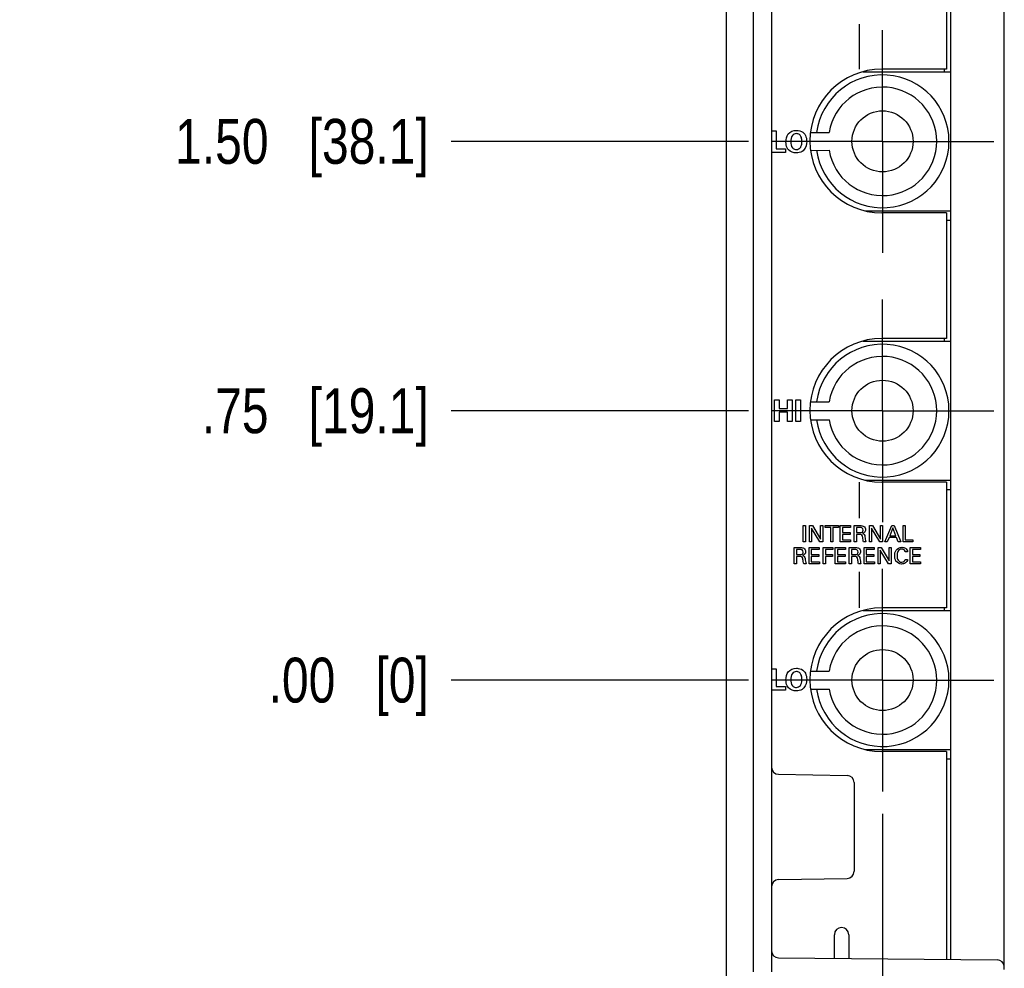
# Model space of a CAD drawing. Header units: inches. Extents: x 0 to 22, y 0 to 17.
# Tile 9 of 47: x 2.9 to 5.6, y 7.8 to 10.5. Entities that reach past the tile are written whole.
import ezdxf

# ---------------------------------------------------------------- set-up
doc = ezdxf.new("R2010")
doc.units = ezdxf.units.IN
doc.header["$LTSCALE"] = 1.21
doc.header["$MEASUREMENT"] = 0
doc.linetypes.add('CENTER', pattern=[0.6, 0.375, -0.075, 0.075, -0.075])
doc.layers.get('0').update_dxf_attribs({"linetype": 'CONTINUOUS'})
doc.layers.add('02___PRT_ALL_AXES', color=7, linetype='CONTINUOUS')
doc.layers.add('DIMENSIONS', color=7, linetype='CONTINUOUS')
doc.styles.get("Standard").update_dxf_attribs({"font": 'txt', "width": 0.8})
doc.dimstyles.new('DIMSTYLE_1', dxfattribs={"dimtxt": 0.125, "dimasz": 0.18, "dimexe": 0.125, "dimexo": 0.0625, "dimgap": 0.03125, "dimtad": 0, "dimtih": 1, "dimtoh": 1, "dimzin": 4, "dimdsep": 46, "dimtxsty": 'STANDARD', "dimblk": '_FILLED', "dimblk1": '_FILLED', "dimblk2": '_FILLED', "dimcen": 0.09, "dimadec": 0, "dimazin": 0, "dimtp": 0.001, "dimtm": 0.001, "dimtfac": 1, "dimtofl": 0, "dimtmove": 0, "dimatfit": 3, "dimldrblk": '_FILLED', "dimfxl": 1, "dimtolj": 1, "dimtzin": 4, "dimarcsym": 0})
doc.dimstyles.new('DIMSTYLE_2', dxfattribs={"dimtxt": 0.125, "dimasz": 0.18, "dimexe": 0.125, "dimexo": 0.0625, "dimgap": 0.03125, "dimtad": 0, "dimtih": 1, "dimtoh": 1, "dimzin": 4, "dimdsep": 46, "dimtxsty": 'STANDARD', "dimblk": '_FILLED', "dimblk1": '_FILLED', "dimblk2": '_FILLED', "dimcen": 0.09, "dimadec": 0, "dimazin": 0, "dimtfac": 1, "dimtofl": 0, "dimtmove": 0, "dimatfit": 3, "dimldrblk": '_FILLED', "dimfxl": 1, "dimtolj": 1, "dimtzin": 4, "dimarcsym": 0})

# ---------------------------------------------------------------- blocks, each defined once
blk = doc.blocks.new('*D0')
at = {"layer": 'DIMENSIONS', "color": 2, "linetype": 'CONTINUOUS'}
blk.add_line((4.8761, 6.8382), (4.8761, 6.1904), dxfattribs=at)
at = {"layer": 'DIMENSIONS', "color": 2, "linetype": 'CONTINUOUS', "insert": (4.8136, 6.1279), "char_height": 0.125, "width": 0.825, "attachment_point": 3, "rotation": 90, "line_spacing_factor": 0.9}
blk.add_mtext('.43{\\Ftxt.shx;\\W1.000000;\\H0.125000; }[11]', dxfattribs=at)
blk = doc.blocks.new('_FILLED')
at = {"color": 0, "linetype": 'BYBLOCK'}
blk.add_solid([(0, 0), (-1, 0.174), (-1, -0.174)], dxfattribs=at)
blk = doc.blocks.new('*D1')
at = {"layer": 'DIMENSIONS', "color": 2, "linetype": 'CONTINUOUS'}
blk.add_line((5.3101, 8.2498), (5.3101, 6.1904), dxfattribs=at)
at = {"layer": 'DIMENSIONS', "color": 2, "linetype": 'CONTINUOUS', "insert": (5.2476, 6.1279), "char_height": 0.125, "width": 1.025, "attachment_point": 3, "rotation": 90, "line_spacing_factor": 0.9}
blk.add_mtext('4X .00{\\Ftxt.shx;\\W1.000000;\\H0.125000; }[0]', dxfattribs=at)
blk = doc.blocks.new('*D5')
at = {"layer": 'DIMENSIONS', "color": 2, "linetype": 'CONTINUOUS'}
blk.add_line((4.9376, 9.3723), (4.11, 9.3723), dxfattribs=at)
at = {"layer": 'DIMENSIONS', "color": 2, "linetype": 'CONTINUOUS', "insert": (4.0475, 9.4348), "char_height": 0.125, "width": 1.025, "attachment_point": 3, "line_spacing_factor": 0.9}
blk.add_mtext('.75{\\Ftxt.shx;\\W1.000000;\\H0.125000; }[19.1]', dxfattribs=at)
blk = doc.blocks.new('*D6')
at = {"layer": 'DIMENSIONS', "color": 2, "linetype": 'CONTINUOUS'}
blk.add_line((4.9376, 8.6223), (4.11, 8.6223), dxfattribs=at)
at = {"layer": 'DIMENSIONS', "color": 2, "linetype": 'CONTINUOUS', "insert": (4.0475, 8.6848), "char_height": 0.125, "width": 0.725, "attachment_point": 3, "line_spacing_factor": 0.9}
blk.add_mtext('.00{\\Ftxt.shx;\\W1.000000;\\H0.125000; }[0]', dxfattribs=at)
blk = doc.blocks.new('*D7')
at = {"layer": 'DIMENSIONS', "color": 2, "linetype": 'CONTINUOUS'}
blk.add_line((4.9376, 10.1223), (4.11, 10.1223), dxfattribs=at)
at = {"layer": 'DIMENSIONS', "color": 2, "linetype": 'CONTINUOUS', "insert": (4.0475, 10.1848), "char_height": 0.125, "width": 1.125, "attachment_point": 3, "line_spacing_factor": 0.9}
blk.add_mtext('1.50{\\Ftxt.shx;\\W1.000000;\\H0.125000; }[38.1]', dxfattribs=at)
blk = doc.blocks.new('*D8')
at = {"layer": 'DIMENSIONS', "color": 2, "linetype": 'CONTINUOUS'}
blk.add_line((4.9376, 10.8723), (4.11, 10.8723), dxfattribs=at)
at = {"layer": 'DIMENSIONS', "color": 2, "linetype": 'CONTINUOUS', "insert": (4.0475, 10.9348), "char_height": 0.125, "width": 1.125, "attachment_point": 3, "line_spacing_factor": 0.9}
blk.add_mtext('2.25{\\Ftxt.shx;\\W1.000000;\\H0.125000; }[57.2]', dxfattribs=at)
blk = doc.blocks.new('*D9')
at = {"layer": 'DIMENSIONS', "color": 2, "linetype": 'CONTINUOUS'}
blk.add_line((5.2066, 6.8623), (4.1963, 6.8623), dxfattribs=at)
at = {"layer": 'DIMENSIONS', "color": 2, "linetype": 'CONTINUOUS', "insert": (4.1338, 6.9248), "char_height": 0.125, "width": 1.125, "attachment_point": 3, "line_spacing_factor": 0.9}
blk.add_mtext('1.76{\\Ftxt.shx;\\W1.000000;\\H0.125000; }[44.7]', dxfattribs=at)
blk = doc.blocks.new('*D10')
at = {"layer": 'DIMENSIONS', "color": 2, "linetype": 'CONTINUOUS'}
blk.add_line((5.2066, 12.8793), (4.1963, 12.8793), dxfattribs=at)
at = {"layer": 'DIMENSIONS', "color": 2, "linetype": 'CONTINUOUS', "insert": (4.1338, 12.9418), "char_height": 0.125, "width": 1.225, "attachment_point": 3, "line_spacing_factor": 0.9}
blk.add_mtext('4.26{\\Ftxt.shx;\\W1.000000;\\H0.125000; }[108.1]', dxfattribs=at)

msp = doc.modelspace()

# ---------------------------------------------------------------- linework, layer by layer
at = {"color": 7, "linetype": 'CONTINUOUS'}
for p, q in [((4.8761, 6.8987), (4.8761, 12.843)), ((5.6491, 7.8161), (5.6491, 12.8432)), ((4.9511, 7.8097), (4.9511, 11.717)), ((5.0011, 11.717), (5.0011, 7.8097)), ((5.4991, 11.682), (5.4991, 7.8447)), ((5.4991, 10.3153), (5.2551, 10.3153)), ((5.4821, 10.3233), (5.4821, 10.3153)), ((5.1108, 10.1473), (5.1612, 10.1474)), ((5.111, 10.0973), (5.1612, 10.0974)), ((5.1611, 10.0979), (5.1611, 10.0974)), ((5.2607, 9.9293), (5.4991, 9.9293)), ((5.4991, 9.9023), (5.4881, 9.9023)), ((5.4991, 9.5653), (5.2551, 9.5653)), ((5.4821, 9.5733), (5.4821, 9.5653)), ((5.1108, 9.3973), (5.1612, 9.3974)), ((5.111, 9.3473), (5.1612, 9.3474)), ((5.1611, 9.3479), (5.1611, 9.3474)), ((5.2607, 9.1793), (5.4991, 9.1793)), ((5.4991, 9.1523), (5.4881, 9.1523)), ((5.4991, 8.8153), (5.2551, 8.8153)), ((5.4821, 8.8233), (5.4821, 8.8153)), ((5.1108, 8.6473), (5.1612, 8.6474)), ((5.111, 8.5973), (5.1612, 8.5974)), ((5.1611, 8.5979), (5.1611, 8.5974)), ((5.2607, 8.4293), (5.4991, 8.4293)), ((5.4991, 8.4023), (5.4881, 8.4023)), ((5.0207, 8.36), (5.2114, 8.3567)), ((5.2311, 8.3367), (5.2311, 8.09)), ((5.0207, 8.0667), (5.2114, 8.07)), ((5.1761, 7.8475), (5.1761, 7.9133)), ((5.2161, 7.9133), (5.2161, 7.8471)), ((5.4881, 7.9133), (5.4881, 7.8447)), ((5.0209, 7.8488), (5.6292, 7.8435))]:
    msp.add_line(p, q, dxfattribs=at)
at = {"color": 40, "linetype": 'CONTINUOUS'}
for p, q in [((5.2462, 10.3233), (5.2461, 10.4482)), ((5.0014, 10.1517), (5.0146, 10.1517)), ((5.0146, 10.1517), (5.0146, 10.1018)), ((5.0404, 10.0916), (5.0014, 10.0916)), ((5.0146, 10.1018), (5.0404, 10.1018)), ((5.0404, 10.1018), (5.0404, 10.0916)), ((5.0096, 9.4025), (5.0225, 9.4025)), ((5.0096, 9.3422), (5.0096, 9.4025)), ((5.0225, 9.4025), (5.0225, 9.3784)), ((5.0453, 9.4025), (5.0584, 9.4025)), ((5.0453, 9.3784), (5.0453, 9.4025)), ((5.0584, 9.4025), (5.0584, 9.3422)), ((5.0692, 9.4026), (5.0821, 9.4026)), ((5.0692, 9.3422), (5.0692, 9.4026)), ((5.0821, 9.4026), (5.0821, 9.3422)), ((5.0225, 9.3784), (5.0453, 9.3784)), ((5.0454, 9.3686), (5.0225, 9.3686)), ((5.0225, 9.3686), (5.0225, 9.3422)), ((5.0454, 9.3422), (5.0454, 9.3686)), ((5.0225, 9.3422), (5.0096, 9.3422)), ((5.0584, 9.3422), (5.0454, 9.3422)), ((5.0821, 9.3422), (5.0692, 9.3422)), ((5.2462, 9.0732), (5.2462, 9.1733)), ((5.0891, 9.0524), (5.0954, 9.0524)), ((5.0891, 9.0073), (5.0891, 9.0524)), ((5.0954, 9.0524), (5.0954, 9.0073)), ((5.1069, 9.0524), (5.1156, 9.0524)), ((5.1069, 9.0073), (5.1069, 9.0524)), ((5.1356, 9.0073), (5.1126, 9.0456)), ((5.1126, 9.0456), (5.1126, 9.0073)), ((5.1156, 9.0524), (5.1378, 9.0151)), ((5.1378, 9.0524), (5.1436, 9.0524)), ((5.1378, 9.0151), (5.1378, 9.0524)), ((5.1436, 9.0524), (5.1436, 9.0073)), ((5.1509, 9.0524), (5.1874, 9.0524)), ((5.1509, 9.0471), (5.1509, 9.0524)), ((5.1661, 9.0471), (5.1509, 9.0471)), ((5.1661, 9.0073), (5.1661, 9.0471)), ((5.1874, 9.0471), (5.1722, 9.0471)), ((5.1722, 9.0471), (5.1722, 9.0073)), ((5.1874, 9.0524), (5.1874, 9.0471)), ((5.1926, 9.0524), (5.2209, 9.0524)), ((5.1926, 9.0073), (5.1926, 9.0524)), ((5.2209, 9.0471), (5.1988, 9.0471)), ((5.1988, 9.0471), (5.1988, 9.0331)), ((5.2209, 9.0524), (5.2209, 9.0471)), ((5.2314, 9.0524), (5.2475, 9.0524)), ((5.2314, 9.0073), (5.2314, 9.0524)), ((5.2473, 9.0472), (5.2374, 9.0472)), ((5.2374, 9.0472), (5.2374, 9.033)), ((5.2736, 9.0524), (5.2823, 9.0524)), ((5.2736, 9.0073), (5.2736, 9.0524)), ((5.3023, 9.0073), (5.2793, 9.0456)), ((5.2793, 9.0456), (5.2793, 9.0073)), ((5.2823, 9.0524), (5.3045, 9.0151)), ((5.3045, 9.0524), (5.3103, 9.0524)), ((5.3045, 9.0151), (5.3045, 9.0524)), ((5.3103, 9.0524), (5.3103, 9.0073)), ((5.3169, 9.0073), (5.3359, 9.0524)), ((5.3389, 9.0463), (5.3302, 9.0241)), ((5.3359, 9.0524), (5.3426, 9.0524)), ((5.3473, 9.0241), (5.3389, 9.0463)), ((5.3426, 9.0524), (5.3608, 9.0073)), ((5.3672, 9.0524), (5.3734, 9.0524)), ((5.3672, 9.0073), (5.3672, 9.0524)), ((5.3734, 9.0524), (5.3734, 9.0129)), ((5.1988, 9.0331), (5.2198, 9.0331)), ((5.2198, 9.0278), (5.1988, 9.0278)), ((5.1988, 9.0278), (5.1988, 9.0128)), ((5.2198, 9.0331), (5.2198, 9.0278)), ((5.2374, 9.033), (5.2473, 9.033)), ((5.2454, 9.0277), (5.2376, 9.0277)), ((5.2376, 9.0277), (5.2376, 9.0073)), ((5.3282, 9.0191), (5.3233, 9.0073)), ((5.3491, 9.0191), (5.3282, 9.0191)), ((5.3302, 9.0241), (5.3473, 9.0241)), ((5.354, 9.0073), (5.3491, 9.0191)), ((5.0647, 8.9913), (5.0808, 8.9913)), ((5.0647, 8.9462), (5.0647, 8.9913)), ((5.0954, 9.0073), (5.0891, 9.0073)), ((5.1057, 8.9913), (5.1341, 8.9913)), ((5.1057, 8.9462), (5.1057, 8.9913)), ((5.1126, 9.0073), (5.1069, 9.0073)), ((5.1341, 8.9913), (5.1341, 8.986)), ((5.1436, 9.0073), (5.1356, 9.0073)), ((5.1451, 8.9913), (5.172, 8.9913)), ((5.1451, 8.9462), (5.1451, 8.9913)), ((5.1722, 9.0073), (5.1661, 9.0073)), ((5.172, 8.9913), (5.172, 8.986)), ((5.1787, 8.9913), (5.207, 8.9913)), ((5.1787, 8.9462), (5.1787, 8.9913)), ((5.2214, 9.0073), (5.1926, 9.0073)), ((5.1988, 9.0128), (5.2214, 9.0128)), ((5.207, 8.9913), (5.207, 8.986)), ((5.2175, 8.9913), (5.2336, 8.9913)), ((5.2175, 8.9462), (5.2175, 8.9913)), ((5.2214, 9.0128), (5.2214, 9.0073)), ((5.2376, 9.0073), (5.2314, 9.0073)), ((5.2641, 9.0073), (5.2574, 9.0073)), ((5.2586, 8.9913), (5.2869, 8.9913)), ((5.2586, 8.9462), (5.2586, 8.9913)), ((5.2793, 9.0073), (5.2736, 9.0073)), ((5.2869, 8.9913), (5.2869, 8.986)), ((5.2979, 8.9913), (5.3066, 8.9913)), ((5.2979, 8.9462), (5.2979, 8.9913)), ((5.3103, 9.0073), (5.3023, 9.0073)), ((5.3066, 8.9913), (5.3288, 8.954)), ((5.3233, 9.0073), (5.3169, 9.0073)), ((5.3288, 8.9913), (5.3346, 8.9913)), ((5.3288, 8.954), (5.3288, 8.9913)), ((5.3346, 8.9913), (5.3346, 8.9462)), ((5.3608, 9.0073), (5.354, 9.0073)), ((5.3944, 9.0073), (5.3672, 9.0073)), ((5.3734, 9.0129), (5.3944, 9.0129)), ((5.3871, 8.9913), (5.4154, 8.9913)), ((5.3871, 8.9462), (5.3871, 8.9913)), ((5.3944, 9.0129), (5.3944, 9.0073)), ((5.4154, 8.9913), (5.4154, 8.986)), ((5.0806, 8.9861), (5.0707, 8.9861)), ((5.0707, 8.9861), (5.0707, 8.9719)), ((5.0707, 8.9719), (5.0806, 8.9719)), ((5.0788, 8.9666), (5.0709, 8.9666)), ((5.0709, 8.9666), (5.0709, 8.9462)), ((5.1341, 8.986), (5.112, 8.986)), ((5.112, 8.986), (5.112, 8.972)), ((5.112, 8.972), (5.133, 8.972)), ((5.133, 8.9667), (5.112, 8.9667)), ((5.112, 8.9667), (5.112, 8.9517)), ((5.133, 8.972), (5.133, 8.9667)), ((5.172, 8.986), (5.1515, 8.986)), ((5.1515, 8.986), (5.1515, 8.972)), ((5.1515, 8.972), (5.1708, 8.972)), ((5.1708, 8.9667), (5.1515, 8.9667)), ((5.1515, 8.9667), (5.1515, 8.9462)), ((5.1708, 8.972), (5.1708, 8.9667)), ((5.207, 8.986), (5.1849, 8.986)), ((5.1849, 8.986), (5.1849, 8.972)), ((5.1849, 8.972), (5.2059, 8.972)), ((5.2059, 8.9667), (5.1849, 8.9667)), ((5.1849, 8.9667), (5.1849, 8.9517)), ((5.2059, 8.972), (5.2059, 8.9667)), ((5.2334, 8.9861), (5.2236, 8.9861)), ((5.2236, 8.9861), (5.2236, 8.9719)), ((5.2236, 8.9719), (5.2334, 8.9719)), ((5.2316, 8.9666), (5.2237, 8.9666)), ((5.2237, 8.9666), (5.2237, 8.9462)), ((5.2869, 8.986), (5.2648, 8.986)), ((5.2648, 8.986), (5.2648, 8.972)), ((5.2648, 8.972), (5.2858, 8.972)), ((5.2858, 8.9667), (5.2648, 8.9667)), ((5.2648, 8.9667), (5.2648, 8.9517)), ((5.2858, 8.972), (5.2858, 8.9667)), ((5.3266, 8.9462), (5.3036, 8.9845)), ((5.3036, 8.9845), (5.3036, 8.9462)), ((5.38, 8.9791), (5.3733, 8.9791)), ((5.4154, 8.986), (5.3933, 8.986)), ((5.3933, 8.986), (5.3933, 8.972)), ((5.3933, 8.972), (5.4143, 8.972)), ((5.4143, 8.9667), (5.3933, 8.9667)), ((5.3933, 8.9667), (5.3933, 8.9517)), ((5.4143, 8.972), (5.4143, 8.9667)), ((5.0709, 8.9462), (5.0647, 8.9462)), ((5.0974, 8.9462), (5.0907, 8.9462)), ((5.1346, 8.9462), (5.1057, 8.9462)), ((5.112, 8.9517), (5.1346, 8.9517)), ((5.1346, 8.9517), (5.1346, 8.9462)), ((5.1515, 8.9462), (5.1451, 8.9462)), ((5.2075, 8.9462), (5.1787, 8.9462)), ((5.1849, 8.9517), (5.2075, 8.9517)), ((5.2075, 8.9517), (5.2075, 8.9462)), ((5.2237, 8.9462), (5.2175, 8.9462)), ((5.2502, 8.9462), (5.2435, 8.9462)), ((5.2874, 8.9462), (5.2586, 8.9462)), ((5.2648, 8.9517), (5.2874, 8.9517)), ((5.2874, 8.9517), (5.2874, 8.9462)), ((5.3036, 8.9462), (5.2979, 8.9462)), ((5.3346, 8.9462), (5.3266, 8.9462)), ((5.373, 8.9581), (5.3799, 8.9581)), ((5.4159, 8.9462), (5.3871, 8.9462)), ((5.3933, 8.9517), (5.4159, 8.9517)), ((5.4159, 8.9517), (5.4159, 8.9462)), ((5.2462, 8.8233), (5.2462, 8.9235)), ((5.0014, 8.654), (5.0146, 8.654)), ((5.0146, 8.654), (5.0146, 8.6041)), ((5.0404, 8.5938), (5.0014, 8.5938)), ((5.0146, 8.6041), (5.0404, 8.6041)), ((5.0404, 8.6041), (5.0404, 8.5938))]:
    msp.add_line(p, q, dxfattribs=at)
at = {"color": 7, "linetype": 'CONTINUOUS'}
for centre in [(5.3101, 10.1223), (5.3101, 9.3723), (5.3101, 8.6223)]:
    msp.add_circle(centre, 0.085, dxfattribs=at)
for centre, radius, start, end in [((5.3101, 10.1224), 0.185, 187.7664, 172.2336), ((5.3101, 10.1224), 0.151, 189.53, 170.4701), ((5.3101, 9.3724), 0.185, 187.7664, 172.2336), ((5.3101, 9.3724), 0.151, 189.53, 170.4701), ((5.3101, 8.6224), 0.185, 187.7664, 172.2336), ((5.3101, 8.6224), 0.151, 189.53, 170.4701), ((5.0211, 8.38), 0.02, 180, 269), ((5.2111, 8.3367), 0.02, 0, 89), ((5.2111, 8.09), 0.02, 271, 360), ((5.0211, 8.0467), 0.02, 91, 180), ((5.1961, 7.9133), 0.02, 0, 180), ((5.0211, 7.8688), 0.02, 180, 269.5), ((5.6291, 7.8235), 0.02, 0, 89.5)]:
    msp.add_arc(centre, radius, start, end, dxfattribs=at)
at = {"color": 40, "linetype": 'CONTINUOUS'}
for points, knots in [([(5.0414, 10.1208), (5.0414, 10.1285), (5.0445, 10.146), (5.0621, 10.153), (5.0703, 10.153)], [0, 0, 0, 0, 0.481854, 1, 1, 1, 1]), ([(5.0703, 10.153), (5.0721, 10.153), (5.0797, 10.1526), (5.0876, 10.1493), (5.0915, 10.1449)], [0, 0, 0, 0, 0.225899, 1, 1, 1, 1]), ([(5.0842, 10.1331), (5.0831, 10.1362), (5.0798, 10.142), (5.0733, 10.1438), (5.0704, 10.1438)], [0, 0, 0, 0, 0.531603, 1, 1, 1, 1]), ([(5.0915, 10.1449), (5.093, 10.1431), (5.0976, 10.1363), (5.0992, 10.128), (5.0992, 10.1222)], [0, 0, 0, 0, 0.288205, 1, 1, 1, 1]), ([(5.0489, 10.0983), (5.0473, 10.1), (5.0427, 10.1068), (5.0414, 10.1151), (5.0414, 10.1208)], [0, 0, 0, 0, 0.287359, 1, 1, 1, 1]), ([(5.0816, 10.1052), (5.0821, 10.106), (5.0851, 10.1112), (5.0857, 10.1174), (5.0857, 10.1224)], [0, 0, 0, 0, 0.16812, 1, 1, 1, 1]), ([(5.0594, 10.1044), (5.0599, 10.1037), (5.0626, 10.1007), (5.0671, 10.0996), (5.0703, 10.0996)], [0, 0, 0, 0, 0.199883, 1, 1, 1, 1]), ([(5.0916, 10.0987), (5.09, 10.0969), (5.0838, 10.0918), (5.0757, 10.0901), (5.0702, 10.0901)], [0, 0, 0, 0, 0.300398, 1, 1, 1, 1]), ([(5.2563, 9.0399), (5.2563, 9.0423), (5.2538, 9.0472), (5.2492, 9.0472), (5.2473, 9.0472)], [0, 0, 0, 0, 0.570678, 1, 1, 1, 1]), ([(5.2475, 9.0524), (5.2482, 9.0524), (5.2517, 9.0524), (5.2555, 9.0519), (5.2579, 9.0503)], [0, 0, 0, 0, 0.200286, 1, 1, 1, 1]), ([(5.2553, 9.0193), (5.255, 9.0216), (5.2541, 9.0275), (5.248, 9.0277), (5.2454, 9.0277)], [0, 0, 0, 0, 0.479513, 1, 1, 1, 1]), ([(5.2473, 9.033), (5.2476, 9.033), (5.2496, 9.033), (5.2518, 9.0331), (5.2533, 9.034)], [0, 0, 0, 0, 0.16229, 1, 1, 1, 1]), ([(5.2533, 9.034), (5.2536, 9.0342), (5.2554, 9.0355), (5.2563, 9.038), (5.2563, 9.0399)], [0, 0, 0, 0, 0.153806, 1, 1, 1, 1]), ([(5.2544, 9.0302), (5.2562, 9.0297), (5.2602, 9.028), (5.261, 9.0236), (5.2613, 9.0215)], [0, 0, 0, 0, 0.463623, 1, 1, 1, 1]), ([(5.0808, 8.9913), (5.0815, 8.9913), (5.085, 8.9913), (5.0888, 8.9907), (5.0912, 8.9892)], [0, 0, 0, 0, 0.200265, 1, 1, 1, 1]), ([(5.2336, 8.9913), (5.2343, 8.9913), (5.2379, 8.9913), (5.2416, 8.9907), (5.244, 8.9892)], [0, 0, 0, 0, 0.200278, 1, 1, 1, 1]), ([(5.3441, 8.9683), (5.3441, 8.9736), (5.3457, 8.9857), (5.3578, 8.992), (5.3638, 8.992)], [0, 0, 0, 0, 0.46976, 1, 1, 1, 1]), ([(5.3638, 8.992), (5.3673, 8.992), (5.3753, 8.9907), (5.3797, 8.9831), (5.38, 8.9791)], [0, 0, 0, 0, 0.469039, 1, 1, 1, 1]), ([(5.0886, 8.9581), (5.0884, 8.9605), (5.0874, 8.9664), (5.0813, 8.9666), (5.0788, 8.9666)], [0, 0, 0, 0, 0.479614, 1, 1, 1, 1]), ([(5.0896, 8.9788), (5.0896, 8.9812), (5.0871, 8.9861), (5.0825, 8.9861), (5.0806, 8.9861)], [0, 0, 0, 0, 0.57069, 1, 1, 1, 1]), ([(5.0806, 8.9719), (5.081, 8.9719), (5.083, 8.9719), (5.0851, 8.972), (5.0866, 8.9729)], [0, 0, 0, 0, 0.162316, 1, 1, 1, 1]), ([(5.0866, 8.9729), (5.0869, 8.9731), (5.0887, 8.9744), (5.0896, 8.9769), (5.0896, 8.9788)], [0, 0, 0, 0, 0.153799, 1, 1, 1, 1]), ([(5.0877, 8.9691), (5.0895, 8.9686), (5.0935, 8.9668), (5.0943, 8.9625), (5.0946, 8.9604)], [0, 0, 0, 0, 0.463608, 1, 1, 1, 1]), ([(5.2414, 8.9581), (5.2412, 8.9605), (5.2402, 8.9664), (5.2341, 8.9666), (5.2316, 8.9666)], [0, 0, 0, 0, 0.479513, 1, 1, 1, 1]), ([(5.2424, 8.9788), (5.2424, 8.9812), (5.2399, 8.9861), (5.2353, 8.9861), (5.2334, 8.9861)], [0, 0, 0, 0, 0.570678, 1, 1, 1, 1]), ([(5.2334, 8.9719), (5.2338, 8.9719), (5.2358, 8.9719), (5.2379, 8.972), (5.2394, 8.9729)], [0, 0, 0, 0, 0.16229, 1, 1, 1, 1]), ([(5.2394, 8.9729), (5.2397, 8.9731), (5.2415, 8.9744), (5.2424, 8.9769), (5.2424, 8.9788)], [0, 0, 0, 0, 0.153741, 1, 1, 1, 1]), ([(5.2405, 8.9691), (5.2423, 8.9686), (5.2463, 8.9668), (5.2471, 8.9625), (5.2474, 8.9604)], [0, 0, 0, 0, 0.463623, 1, 1, 1, 1]), ([(5.363, 8.9455), (5.3572, 8.9455), (5.3454, 8.9515), (5.3441, 8.9632), (5.3441, 8.9683)], [0, 0, 0, 0, 0.536096, 1, 1, 1, 1]), ([(5.3636, 8.987), (5.3594, 8.987), (5.351, 8.9812), (5.3507, 8.9724), (5.3507, 8.9683)], [0, 0, 0, 0, 0.499712, 1, 1, 1, 1]), ([(5.3507, 8.9683), (5.3507, 8.9642), (5.3511, 8.9555), (5.3596, 8.9506), (5.3635, 8.9506)], [0, 0, 0, 0, 0.512176, 1, 1, 1, 1]), ([(5.3733, 8.9791), (5.3731, 8.9807), (5.3717, 8.9854), (5.3665, 8.987), (5.3636, 8.987)], [0, 0, 0, 0, 0.355976, 1, 1, 1, 1]), ([(5.3799, 8.9581), (5.3795, 8.9543), (5.3748, 8.947), (5.3668, 8.9455), (5.363, 8.9455)], [0, 0, 0, 0, 0.497508, 1, 1, 1, 1]), ([(5.0414, 8.6231), (5.0414, 8.6307), (5.0445, 8.6482), (5.0621, 8.6553), (5.0703, 8.6553)], [0, 0, 0, 0, 0.481854, 1, 1, 1, 1]), ([(5.0703, 8.6553), (5.0721, 8.6553), (5.0797, 8.6549), (5.0876, 8.6516), (5.0915, 8.6471)], [0, 0, 0, 0, 0.225899, 1, 1, 1, 1]), ([(5.0842, 8.6354), (5.0831, 8.6385), (5.0798, 8.6443), (5.0733, 8.6461), (5.0704, 8.6461)], [0, 0, 0, 0, 0.531603, 1, 1, 1, 1]), ([(5.0915, 8.6471), (5.093, 8.6454), (5.0976, 8.6386), (5.0992, 8.6302), (5.0992, 8.6245)], [0, 0, 0, 0, 0.288198, 1, 1, 1, 1]), ([(5.0489, 8.6006), (5.0473, 8.6023), (5.0427, 8.609), (5.0414, 8.6173), (5.0414, 8.6231)], [0, 0, 0, 0, 0.287359, 1, 1, 1, 1]), ([(5.0594, 8.6067), (5.0599, 8.606), (5.0626, 8.6029), (5.0671, 8.6018), (5.0703, 8.6018)], [0, 0, 0, 0, 0.199883, 1, 1, 1, 1]), ([(5.0816, 8.6074), (5.0821, 8.6082), (5.0851, 8.6134), (5.0857, 8.6197), (5.0857, 8.6246)], [0, 0, 0, 0, 0.16812, 1, 1, 1, 1]), ([(5.0916, 8.6009), (5.09, 8.5991), (5.0838, 8.5941), (5.0757, 8.5923), (5.0702, 8.5923)], [0, 0, 0, 0, 0.300398, 1, 1, 1, 1])]:
    msp.add_open_spline(points, degree=3, knots=knots, dxfattribs=at)
for points in [[(5.0704, 10.1438), (5.0664, 10.1438), (5.0618, 10.1419), (5.0593, 10.1387)], [(5.0593, 10.1387), (5.0555, 10.1341), (5.0549, 10.1272), (5.0549, 10.1212)], [(5.0549, 10.1212), (5.0549, 10.1154), (5.0559, 10.109), (5.0594, 10.1044)], [(5.0857, 10.1224), (5.0857, 10.126), (5.0853, 10.1297), (5.0842, 10.1331)], [(5.0992, 10.1222), (5.0992, 10.114), (5.0971, 10.1048), (5.0916, 10.0987)], [(5.0702, 10.0901), (5.0626, 10.0901), (5.0541, 10.0928), (5.0489, 10.0983)], [(5.0703, 10.0996), (5.0745, 10.0996), (5.0793, 10.1016), (5.0816, 10.1052)], [(5.2579, 9.0503), (5.2608, 9.0485), (5.2629, 9.0446), (5.2629, 9.0411)], [(5.2597, 9.0331), (5.2583, 9.0317), (5.2563, 9.0307), (5.2544, 9.0302)], [(5.2574, 9.0073), (5.2561, 9.0111), (5.2558, 9.0152), (5.2553, 9.0193)], [(5.2629, 9.0411), (5.2629, 9.0383), (5.2617, 9.0352), (5.2597, 9.0331)], [(5.2613, 9.0215), (5.2618, 9.0167), (5.2625, 9.0119), (5.2641, 9.0073)], [(5.0912, 8.9892), (5.0941, 8.9874), (5.0962, 8.9835), (5.0962, 8.98)], [(5.244, 8.9892), (5.247, 8.9874), (5.249, 8.9835), (5.249, 8.98)], [(5.093, 8.972), (5.0916, 8.9706), (5.0896, 8.9696), (5.0877, 8.9691)], [(5.0962, 8.98), (5.0962, 8.9771), (5.095, 8.974), (5.093, 8.972)], [(5.2458, 8.972), (5.2444, 8.9706), (5.2425, 8.9696), (5.2405, 8.9691)], [(5.249, 8.98), (5.249, 8.9771), (5.2478, 8.974), (5.2458, 8.972)], [(5.0907, 8.9462), (5.0894, 8.95), (5.0891, 8.9541), (5.0886, 8.9581)], [(5.0946, 8.9604), (5.0951, 8.9556), (5.0958, 8.9508), (5.0974, 8.9462)], [(5.2435, 8.9462), (5.2422, 8.95), (5.2419, 8.9541), (5.2414, 8.9581)], [(5.2474, 8.9604), (5.2479, 8.9556), (5.2486, 8.9508), (5.2502, 8.9462)], [(5.3635, 8.9506), (5.3661, 8.9506), (5.369, 8.9515), (5.3708, 8.9533)], [(5.3708, 8.9533), (5.372, 8.9546), (5.3727, 8.9564), (5.373, 8.9581)], [(5.0593, 8.641), (5.0555, 8.6363), (5.0549, 8.6295), (5.0549, 8.6235)], [(5.0704, 8.6461), (5.0664, 8.6461), (5.0618, 8.6442), (5.0593, 8.641)], [(5.0857, 8.6246), (5.0857, 8.6283), (5.0853, 8.632), (5.0842, 8.6354)], [(5.0549, 8.6235), (5.0549, 8.6177), (5.0559, 8.6113), (5.0594, 8.6067)], [(5.0703, 8.6018), (5.0745, 8.6018), (5.0793, 8.6039), (5.0816, 8.6074)], [(5.0992, 8.6245), (5.0992, 8.6162), (5.0971, 8.6071), (5.0916, 8.6009)], [(5.0702, 8.5923), (5.0626, 8.5923), (5.0541, 8.5951), (5.0489, 8.6006)]]:
    msp.add_open_spline(points, degree=3, dxfattribs=at)
at = {"layer": '02___PRT_ALL_AXES', "color": 7, "linetype": 'CONTINUOUS'}
for p, q in [((5.4881, 10.6733), (5.4881, 10.3233)), ((5.4881, 10.3233), (5.3081, 10.3233)), ((5.4881, 9.9233), (5.3081, 9.9233)), ((5.4881, 9.9233), (5.4881, 9.5733)), ((5.4881, 9.5733), (5.3081, 9.5733)), ((5.4881, 9.1733), (5.3081, 9.1733)), ((5.4881, 9.1733), (5.4881, 8.8233)), ((5.4881, 8.8233), (5.3081, 8.8233)), ((5.4881, 8.4233), (5.3081, 8.4233)), ((5.4881, 8.4233), (5.4881, 7.9133))]:
    msp.add_line(p, q, dxfattribs=at)
at = {"layer": '02___PRT_ALL_AXES', "color": 7, "linetype": 'CENTER'}
for p, q in [((5.3101, 10.1223), (5.3101, 10.4323)), ((5.3101, 10.1223), (5.0001, 10.1223)), ((5.3101, 10.1223), (5.3101, 9.8123)), ((5.3101, 10.1223), (5.6201, 10.1223)), ((5.3101, 9.3723), (5.3101, 9.6823)), ((5.3101, 9.3723), (5.0001, 9.3723)), ((5.3101, 9.3723), (5.6201, 9.3723)), ((5.3101, 9.3723), (5.3101, 9.0623)), ((5.3101, 8.6223), (5.3101, 8.9323)), ((5.3101, 8.6223), (5.0001, 8.6223)), ((5.3101, 8.6223), (5.6201, 8.6223)), ((5.3101, 8.6223), (5.3101, 8.3123))]:
    msp.add_line(p, q, dxfattribs=at)
at = {"layer": '02___PRT_ALL_AXES', "color": 7, "linetype": 'CONTINUOUS'}
for centre in [(5.3081, 10.1233), (5.3081, 9.3733), (5.3081, 8.6233)]:
    msp.add_arc(centre, 0.2, 90, 270, dxfattribs=at)

# ---------------------------------------------------------------- dimensions: what is measured, and where the dimension line sits
at = {"layer": 'DIMENSIONS', "color": 2, "linetype": 'CONTINUOUS'}
for feature_location, offset, dtype, origin, dimstyle, picture, middle in [((5.2066, 12.8793), (-1.0102, 0), 0, (5.2691, 8.6223), 'DIMSTYLE_1', '*D10', (3.5213, 12.8793)), ((4.9376, 10.8723), (-0.8276, 0), 0, (5.0001, 8.6223), 'DIMSTYLE_1', '*D8', (3.485, 10.8723)), ((4.9376, 10.1223), (-0.8276, 0), 0, (5.0001, 8.6223), 'DIMSTYLE_1', '*D7', (3.485, 10.1223)), ((4.9376, 9.3723), (-0.8276, 0), 0, (5.0001, 8.6223), 'DIMSTYLE_1', '*D5', (3.535, 9.3723)), ((4.9375726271, 8.622349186), (-0.8275999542, 0), 0, (5.0000726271, 8.622349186), 'DIMSTYLE_2', '*D6', (3.6849726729, 8.622349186)), ((5.2066, 6.8623), (-1.0102, 0), 0, (5.2691, 8.6223), 'DIMSTYLE_1', '*D9', (3.5713, 6.8623)), ((4.8761, 6.8382), (0, -0.6478), 1, (5.3101, 8.3123), 'DIMSTYLE_1', '*D0', (4.8761, 5.7154))]:
    dim = msp.add_ordinate_dim(feature_location=feature_location, offset=offset, dtype=dtype, origin=origin, dimstyle=dimstyle, dxfattribs=at)
    dim.commit()
    dim.dimension.update_dxf_attribs({"geometry": picture, "text_midpoint": middle})
dim = msp.add_ordinate_dim(feature_location=(5.3100726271, 8.249849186), offset=(0, -2.0594749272), dtype=1, origin=(5.3100726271, 8.312349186), text='4X <>', dimstyle='DIMSTYLE_2', dxfattribs=at)
dim.commit()
dim.dimension.update_dxf_attribs({"geometry": '*D1', "text_midpoint": (5.3100726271, 5.6153742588)})

doc.saveas('drawing.dxf')
